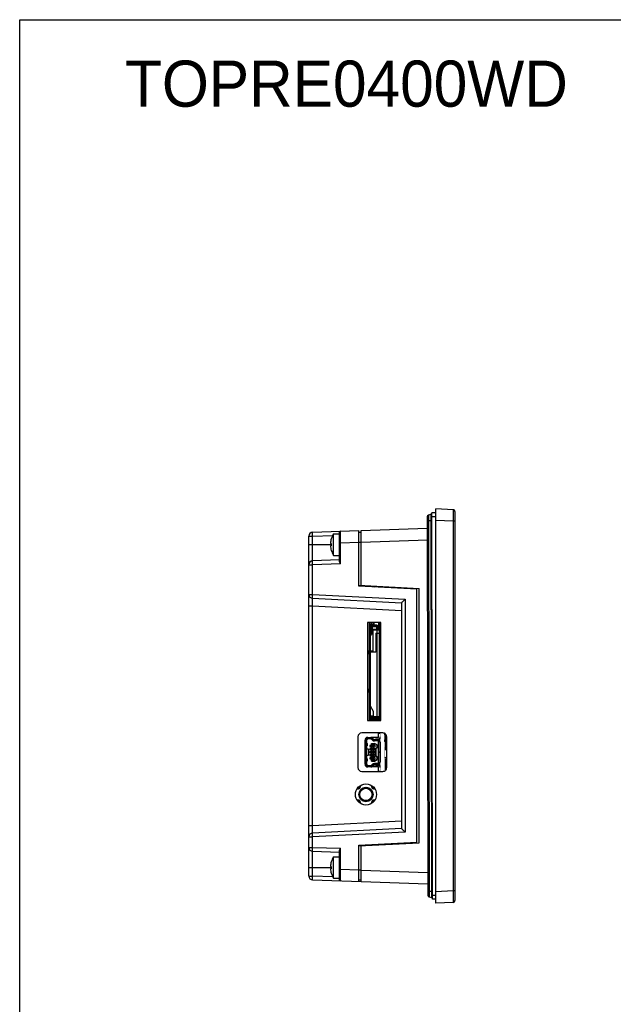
# Model space of a CAD drawing. Header units: millimetres. Extents: x 0 to 594, y 0 to 420.
# Tile 3 of 15: x 0 to 154, y 164 to 420. Entities that reach past the tile are written whole.
import ezdxf

# ---------------------------------------------------------------- set-up
doc = ezdxf.new("R2010")
doc.units = ezdxf.units.MM
doc.header["$LTSCALE"] = 65.395
doc.layers.get('0').update_dxf_attribs({"linetype": 'CONTINUOUS'})
for name, color, linetype in [('5051106091-SHAPE', 7, 'CONTINUOUS'), ('527930472-SHAPE', 7, 'CONTINUOUS'), ('FH19C-40S-0_5SH__X_8A_S_--SHAPE', 7, 'CONTINUOUS'), ('FRONT_CASE-RE04-SHAPE', 7, 'CONTINUOUS'), ('GASKET-04TW_V2-SHAPE', 7, 'CONTINUOUS'), ('ISO7045-M3X8-4_8-SHAPE', 7, 'CONTINUOUS'), ('LCD_035QME0626-SHAPE', 7, 'CONTINUOUS'), ('LCD_043RIE0928-A4_HONTRON-SHAPE', 7, 'CONTINUOUS'), ('LCD_BRACKET-RE04-SHAPE', 7, 'CONTINUOUS'), ('MAIN_PCB_ASSY_RE04-SHAPE', 7, 'CONTINUOUS'), ('REAR_CASE-RE04-SHAPE', 7, 'CONTINUOUS'), ('RESET_TACT-SHAPE', 7, 'CONTINUOUS'), ('SD_SOCKET-1939115-SHAPE', 7, 'CONTINUOUS'), ('TERMINAL_BLOCK-SHAPE', 7, 'CONTINUOUS'), ('TOP-RE04-FORMAT', 7, 'CONTINUOUS'), ('USB_MINI_B-SHAPE', 7, 'CONTINUOUS')]:
    doc.layers.add(name, color=color, linetype=linetype)
doc.styles.get("Standard").update_dxf_attribs({"font": 'gothic.ttf'})

msp = doc.modelspace()

# ---------------------------------------------------------------- linework, layer by layer
at = {"layer": '5051106091-SHAPE', "color": 7, "linetype": 'Continuous'}
for p, q in [((94.947451, 233.827129), (95.097451, 233.827129)), ((94.947451, 233.727129), (95.097451, 233.727129)), ((94.967451, 234.027129), (94.967451, 234.329721)), ((94.967451, 234.027129), (94.967451, 232.727129)), ((95.067451, 234.260415), (95.067451, 233.827129)), ((95.097451, 232.927129), (95.097451, 233.827129)), ((95.097451, 233.747129), (95.137451, 233.747129)), ((95.097451, 233.647129), (95.137451, 233.647129)), ((95.137451, 234.199093), (95.137451, 232.277129)), ((95.387451, 232.877129), (95.387451, 233.811802)), ((95.447451, 233.251393), (95.387451, 233.251393)), ((94.947451, 233.027129), (95.137451, 233.027129)), ((94.947451, 232.927129), (95.097451, 232.927129)), ((94.967451, 232.277129), (94.967451, 232.727129)), ((94.967451, 232.277129), (95.447451, 232.277129)), ((95.067451, 232.177129), (95.067451, 232.927129)), ((95.447451, 232.177129), (95.067451, 232.177129)), ((95.447451, 233.039261), (95.387451, 233.039261)), ((95.447451, 232.877129), (95.387451, 232.877129))]:
    msp.add_line(p, q, dxfattribs=at)
at = {"layer": '527930472-SHAPE', "color": 7, "linetype": 'Continuous'}
for p, q in [((90.856422, 272.538672), (90.718072, 272.746197)), ((92.047451, 272.476253), (92.047451, 272.676528)), ((93.465093, 272.401958), (93.345856, 272.608481)), ((93.493861, 272.40045), (93.493861, 272.600724))]:
    msp.add_line(p, q, dxfattribs=at)
msp.add_ellipse((92.047451, 272.952129), major_axis=(0, 0.6), ratio=1, start_param=-2.5374088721, end_param=-2.100075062, dxfattribs=at)
at = {"layer": 'FH19C-40S-0_5SH__X_8A_S_--SHAPE', "color": 7, "linetype": 'Continuous'}
for p, q in [((95.197451, 230.578835), (94.997388, 230.578835)), ((95.197451, 230.128835), (95.197451, 230.578835)), ((94.947451, 230.178835), (95.005701, 230.078835)), ((95.447451, 230.078835), (94.947451, 230.078835)), ((94.947451, 228.078835), (95.447451, 228.078835)), ((94.947451, 227.578835), (95.265371, 227.578835)), ((95.265371, 227.778835), (95.265371, 227.578835)), ((95.265371, 227.606755), (95.287451, 227.628835)), ((95.287451, 227.628835), (95.287451, 227.820284)), ((95.365371, 227.828835), (95.315371, 227.828835)), ((95.365371, 227.578835), (95.365371, 227.828835)), ((95.447451, 227.778835), (95.365371, 227.778835)), ((95.447451, 227.578835), (95.365371, 227.578835))]:
    msp.add_line(p, q, dxfattribs=at)
for centre, start, end in [((94.997388, 230.528835), 90, 182.86240535), ((94.997411, 228.028835), 90, 177.70938996), ((95.247451, 230.128835), 180, 270), ((95.315371, 227.778835), 90, 180)]:
    msp.add_arc(centre, 0.05, start, end, dxfattribs=at)
at = {"layer": 'FRONT_CASE-RE04-SHAPE', "color": 7, "linetype": 'Continuous'}
for p, q in [((108.197451, 190.177129), (108.197451, 292.777129)), ((112.723619, 292.539923), (108.197451, 292.777129)), ((113.197451, 292.040608), (113.197451, 190.913651)), ((112.723619, 289.544034), (108.197451, 289.781241)), ((112.723619, 289.544034), (112.723619, 193.410224)), ((113.197451, 289.544034), (112.723619, 289.544034)), ((88.797451, 287.134587), (106.004552, 287.735472)), ((88.797451, 272.846853), (88.797451, 287.134587)), ((88.197451, 286.713635), (88.797451, 286.718871)), ((88.797451, 284.136415), (106.008776, 284.737448)), ((88.197451, 284.115462), (88.797451, 284.115462)), ((88.197451, 272.878298), (103.847451, 272.058116)), ((101.747451, 271.967898), (101.747451, 272.168172)), ((103.247451, 271.889286), (103.247451, 272.08956)), ((103.847451, 205.896143), (103.847451, 272.058116)), ((95.242944, 227.057129), (95.242944, 226.672833)), ((88.197451, 205.075961), (103.847451, 205.896143)), ((88.797451, 195.819672), (88.797451, 205.107406)), ((101.747451, 205.786087), (101.747451, 205.986361)), ((103.247451, 205.864698), (103.247451, 206.064973)), ((88.197451, 198.838797), (88.797451, 198.838797)), ((88.797451, 198.817844), (106.13069, 198.212554)), ((88.197451, 196.240624), (88.797451, 196.235388)), ((88.797451, 195.819672), (106.134914, 195.214234)), ((112.723619, 193.410224), (108.197451, 193.173018)), ((113.197451, 193.410224), (112.723619, 193.410224)), ((112.723619, 190.414336), (108.197451, 190.177129))]:
    msp.add_line(p, q, dxfattribs=at)
for centre, start, end in [((112.697451, 292.040608), 0, 87), ((112.697451, 190.913651), 273, 360)]:
    msp.add_arc(centre, 0.5, start, end, dxfattribs=at)
msp.add_ellipse((95.643029, 226.67298), major_axis=(0.305241, 0.258739), ratio=0.9996293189, start_param=2.4386437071, end_param=3.4972443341, dxfattribs=at)
for points, knots in [([(112.723619, 292.539923), (112.724911, 292.539853), (112.724671, 292.532521), (112.726708, 292.5239), (112.727152, 292.504587), (112.728402, 292.480014), (112.729241, 292.447594), (112.730547, 292.390878), (112.7318, 292.30284), (112.732973, 292.177605), (112.733805, 292.026966), (112.734308, 291.852433), (112.734465, 291.655656), (112.734274, 291.438543), (112.73353, 291.11458), (112.731703, 290.675872), (112.728312, 290.121043), (112.725314, 289.738864), (112.723619, 289.544034)], [0, 0, 0, 0, 0.001295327, 0.0049433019, 0.0109701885, 0.0193705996, 0.0301317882, 0.0432249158, 0.0762741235, 0.1182196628, 0.1686489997, 0.2270914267, 0.2929723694, 0.3656680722, 0.4444742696, 0.6173362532, 0.8049220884, 1, 1, 1, 1]), ([(112.723619, 193.410224), (112.725313, 193.215418), (112.728311, 192.833298), (112.731703, 192.278533), (112.733529, 191.839864), (112.734273, 191.515898), (112.734465, 191.29877), (112.734309, 191.101975), (112.733805, 190.927421), (112.732973, 190.776756), (112.731801, 190.651491), (112.730548, 190.563428), (112.729241, 190.506693), (112.728403, 190.474263), (112.727152, 190.449683), (112.726709, 190.430365), (112.72467, 190.42174), (112.724911, 190.414407), (112.723619, 190.414336)], [0, 0, 0, 0, 0.1950549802, 0.3826040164, 0.5554613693, 0.6342702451, 0.7069715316, 0.77285864, 0.8313071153, 0.8817459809, 0.9237018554, 0.9567609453, 0.9698594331, 0.9806238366, 0.9890261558, 0.9950547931, 0.9987040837, 1, 1, 1, 1])]:
    msp.add_open_spline(points, degree=3, knots=knots, dxfattribs=at)
at = {"layer": 'GASKET-04TW_V2-SHAPE', "color": 7, "linetype": 'Continuous'}
for p, q in [((106.000415, 290.671706), (106.13906, 192.271804)), ((107.201823, 289.673398), (106.001824, 289.671707)), ((107.002013, 291.388141), (106.328743, 291.142016)), ((106.328743, 291.142016), (106.468712, 191.802422)), ((107.142673, 191.558195), (107.002013, 291.388141)), ((108.198934, 291.724805), (107.198935, 291.723396)), ((107.340538, 191.223496), (107.198935, 291.723396)), ((108.200343, 290.724806), (107.200344, 290.723397)), ((107.33765, 193.273494), (106.137651, 193.271803)), ((108.197451, 192.224704), (107.339129, 192.223495)), ((107.142673, 191.558195), (106.468712, 191.802422)), ((108.197451, 191.224703), (107.340538, 191.223496))]:
    msp.add_line(p, q, dxfattribs=at)
for centre, radius, start, end in [((106.500415, 290.672411), 0.5, 110.08072938, 250.08072938), ((106.89901, 291.669904), 0.3, 290.08072938, 348.41406276), ((106.63906, 192.272508), 0.5, 110.08072938, 250.08072938), ((107.040464, 191.276143), 0.3, 11.74738418, 70.08072938)]:
    msp.add_arc(centre, radius, start, end, dxfattribs=at)
at = {"layer": 'ISO7045-M3X8-4_8-SHAPE', "color": 7, "linetype": 'Continuous'}
for p, q in [((81.018741, 284.977129), (81.028191, 284.977129)), ((81.64598, 280.677129), (81.64598, 286.277129)), ((81.64598, 286.277129), (83.197451, 286.277129)), ((83.197451, 283.947599), (83.197451, 286.277129)), ((80.806475, 283.777129), (81.028191, 283.777129)), ((81.028191, 283.177129), (80.806475, 283.177129)), ((81.028191, 281.977129), (81.018741, 281.977129)), ((81.64598, 280.677129), (83.197451, 280.677129)), ((90.64598, 205.404558), (90.64598, 205.204283)), ((92.197451, 205.485867), (92.197451, 205.285592)), ((80.806475, 199.777129), (81.028191, 199.777129)), ((81.018741, 200.977129), (81.028191, 200.977129)), ((81.64598, 202.277129), (83.197451, 202.277129)), ((81.64598, 196.677129), (81.64598, 202.277129)), ((81.028191, 199.177129), (80.806475, 199.177129)), ((81.028191, 197.977129), (81.018741, 197.977129)), ((83.197451, 199.00666), (83.197451, 196.677129)), ((81.64598, 196.677129), (83.197451, 196.677129))]:
    msp.add_line(p, q, dxfattribs=at)
for centre, radius, start, end in [((85.788443, 283.477129), 4.990992, 162.5098725, 176.55397131), ((85.788443, 283.477129), 5, 145.94420226, 162.54239688), ((85.788443, 283.477129), 4.990992, 183.44602869, 197.4901275), ((85.788443, 283.477129), 4.769696, 176.39388186, 183.60611814), ((85.788443, 283.477129), 5, 197.45760312, 214.05579774), ((94.788443, 207.477129), 5, 204.76332906, 207.24795426), ((85.788443, 199.477129), 4.990992, 162.5098725, 176.55397131), ((85.788443, 199.477129), 5, 145.94420226, 162.54239688), ((85.788443, 199.477129), 4.769696, 176.39388186, 183.60611814), ((85.788443, 199.477129), 4.990992, 183.44602869, 197.4901275), ((85.788443, 199.477129), 5, 197.45760312, 214.05579774)]:
    msp.add_arc(centre, radius, start, end, dxfattribs=at)
at = {"layer": 'LCD_035QME0626-SHAPE', "color": 7, "linetype": 'Continuous'}
for p, q in [((95.217451, 230.089092), (95.217451, 232.177129)), ((95.217451, 224.842026), (95.217451, 227.578835)), ((94.947451, 225.092263), (95.217451, 225.092263))]:
    msp.add_line(p, q, dxfattribs=at)
at = {"layer": 'LCD_043RIE0928-A4_HONTRON-SHAPE', "color": 7, "linetype": 'Continuous'}
for p, q in [((95.247451, 230.078835), (95.247451, 232.177129)), ((95.247451, 224.977129), (95.247451, 227.578835))]:
    msp.add_line(p, q, dxfattribs=at)
msp.add_arc((95.847451, 224.977129), 0.6, 180, 188.48490185, dxfattribs=at)
at = {"layer": 'LCD_BRACKET-RE04-SHAPE', "color": 7, "linetype": 'Continuous'}
msp.add_line((97.947451, 272.167047), (97.947451, 272.367322), dxfattribs=at)
at = {"layer": 'MAIN_PCB_ASSY_RE04-SHAPE', "color": 7, "linetype": 'Continuous'}
for p, q in [((93.747451, 261.677125), (93.747451, 261.667125)), ((93.747451, 261.667125), (93.921236, 261.667125)), ((93.747451, 260.937125), (93.921236, 260.937124)), ((93.747451, 260.642361), (93.921236, 260.642369)), ((93.747451, 260.087125), (93.747451, 260.187125)), ((93.747451, 260.087125), (93.747451, 260.187125)), ((93.747451, 260.087125), (93.747451, 260.187125)), ((93.747451, 251.187125), (93.747451, 251.287125)), ((93.747451, 250.787125), (93.747451, 250.887125)), ((93.747451, 250.787125), (93.747451, 250.887125)), ((93.747451, 250.787125), (93.747451, 250.887125)), ((93.747451, 250.787125), (93.747451, 250.887125)), ((93.747451, 250.387125), (93.747451, 250.487125)), ((93.747451, 240.787125), (93.747451, 240.887125)), ((93.747451, 240.787125), (93.747451, 240.887125)), ((93.747451, 240.787125), (93.747451, 240.887125)), ((93.747451, 240.787125), (93.747451, 240.887125)), ((93.747451, 240.287125), (93.747451, 240.387125)), ((93.747451, 239.791889), (93.921236, 239.791881)), ((93.747451, 239.497125), (93.921236, 239.497127)), ((93.747451, 238.767125), (93.921236, 238.767125)), ((93.747451, 233.252125), (93.747451, 233.402125)), ((93.747451, 225.552125), (93.747451, 225.702125))]:
    msp.add_line(p, q, dxfattribs=at)
at = {"layer": 'MAIN_PCB_ASSY_RE04-SHAPE', "color": 1, "linetype": 'Continuous', "const_width": 0.07425}
for points in [[(93.747451, 272.587434), (93.747451, 272.38716)], [(93.747451, 263.200931), (93.747451, 261.677125)], [(93.747451, 261.667125), (93.747451, 237.753328)], [(93.747451, 234.477129), (93.747451, 224.477129)], [(93.747451, 205.567099), (93.747451, 205.366824)]]:
    msp.add_lwpolyline(points, dxfattribs=at)
at = {"layer": 'MAIN_PCB_ASSY_RE04-SHAPE', "color": 4, "linetype": 'Continuous', "const_width": 0.07425}
for points in [[(94.947451, 272.524545), (94.947451, 272.324271)], [(94.947451, 234.343111), (94.947451, 224.611148)], [(94.947451, 205.629988), (94.947451, 205.429714)]]:
    msp.add_lwpolyline(points, dxfattribs=at)
at = {"layer": 'REAR_CASE-RE04-SHAPE', "color": 7, "linetype": 'Continuous'}
for p, q in [((76.162551, 286.693367), (88.197451, 287.113635)), ((88.197451, 272.678023), (88.197451, 287.113635)), ((75.197451, 197.260283), (75.197451, 285.693976)), ((75.197451, 285.693976), (76.162551, 285.693976)), ((76.162551, 285.693976), (81.40493, 285.877044)), ((76.162551, 279.231465), (76.162551, 285.693976)), ((83.197451, 279.068442), (83.197451, 286.745893)), ((75.197451, 283.477129), (81.018747, 283.477129)), ((83.197451, 283.947599), (83.390471, 283.947599)), ((83.390471, 283.947599), (88.197451, 284.115462)), ((83.390471, 278.484479), (83.390471, 283.947599)), ((83.197451, 279.477129), (76.162551, 279.231465)), ((75.197451, 278.232074), (76.162551, 278.232074)), ((83.390471, 278.484479), (76.162551, 278.232074)), ((76.162551, 270.503074), (76.162551, 278.232074)), ((103.247451, 271.889286), (88.197451, 272.678023)), ((103.247451, 206.064973), (103.247451, 271.889286)), ((75.197451, 270.503074), (76.162551, 270.503074)), ((76.145115, 269.504444), (99.247451, 268.293702)), ((76.162551, 270.503074), (100.212551, 269.242667)), ((100.212551, 269.242667), (100.212551, 208.711592)), ((75.197451, 267.504444), (76.162551, 267.504444)), ((76.162551, 210.449815), (76.162551, 267.504444)), ((76.162551, 267.504444), (99.247451, 266.294616)), ((99.247451, 268.29425), (99.247451, 209.660009)), ((90.447451, 263.227129), (90.447451, 237.727129)), ((90.473633, 263.200931), (90.447451, 263.227129)), ((93.947451, 263.227129), (90.447451, 263.227129)), ((90.473633, 263.200931), (90.473633, 255.95412)), ((93.921236, 263.200931), (90.473633, 263.200931)), ((93.921236, 263.200931), (93.947451, 263.227129)), ((93.921236, 237.753328), (93.921236, 263.200931)), ((93.947451, 237.727129), (93.947451, 263.227129)), ((90.530813, 255.953122), (90.473633, 255.95412)), ((90.473633, 255.000139), (90.530813, 255.001137)), ((90.473633, 255.000139), (90.473633, 245.95412)), ((90.530813, 255.953122), (90.530813, 255.001137)), ((90.530813, 245.953122), (90.473633, 245.95412)), ((90.530813, 245.953122), (90.530813, 245.001137)), ((90.473633, 245.000139), (90.530813, 245.001137)), ((90.473633, 245.000139), (90.473633, 237.753328)), ((90.473633, 237.753328), (90.447451, 237.727129)), ((90.447451, 237.727129), (93.947451, 237.727129)), ((90.473633, 237.753328), (93.921236, 237.753328)), ((93.921236, 237.753328), (93.947451, 237.727129)), ((87.947451, 233.477891), (87.947451, 225.476368)), ((94.447603, 234.477129), (88.947299, 234.477129)), ((95.447451, 225.477587), (95.447451, 233.476672)), ((88.947299, 224.477129), (94.447603, 224.477129)), ((75.197451, 210.449815), (76.162551, 210.449815)), ((76.162551, 210.449815), (99.247451, 211.659643)), ((75.197451, 207.451185), (76.162551, 207.451185)), ((99.247451, 209.660557), (76.145115, 208.449815)), ((100.212551, 208.711592), (76.162551, 207.451185)), ((76.162551, 204.722184), (76.162551, 207.451185)), ((88.197451, 205.276236), (103.247451, 206.064973)), ((88.197451, 195.840624), (88.197451, 205.276236)), ((75.197451, 204.722184), (76.162551, 204.722184)), ((76.162551, 204.722184), (83.390471, 204.46978)), ((76.162551, 203.722794), (83.197451, 203.477129)), ((76.162551, 197.260283), (76.162551, 203.722794)), ((83.197451, 196.208366), (83.197451, 203.885817)), ((83.390471, 199.00666), (83.390471, 204.46978)), ((75.197451, 199.477129), (81.018747, 199.477129)), ((75.197451, 197.260283), (76.162551, 197.260283)), ((81.40493, 197.077215), (76.162551, 197.260283)), ((83.197451, 199.00666), (83.390471, 199.00666)), ((83.390471, 199.00666), (88.197451, 198.838797)), ((76.162551, 196.260892), (88.797451, 195.819672))]:
    msp.add_line(p, q, dxfattribs=at)
for centre, radius, start, end in [((83.397451, 286.745893), 0.2, 92, 180), ((76.197451, 285.693976), 1, 92, 180), ((76.197451, 278.232074), 1, 92, 180), ((76.197451, 270.503074), 1, 180, 267), ((76.197451, 207.451185), 1, 93, 180), ((76.197451, 204.722184), 1, 180, 268), ((76.197451, 197.260283), 1, 180, 268), ((83.397451, 196.208366), 0.2, 180, 267.99999995)]:
    msp.add_arc(centre, radius, start, end, dxfattribs=at)
for centre, major_axis, ratio, start_param, end_param in [((88.948213, 233.476977), (0.882607, -0.47225), 0.9989020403, 2.0625564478, 3.6324388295), ((94.447908, 233.476977), (-0.229796, 0.973432), 0.9993187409, -1.8027725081, -0.2316714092), ((88.948213, 225.477282), (0.882607, 0.47225), 0.9989020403, 2.6507464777, 4.2206288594), ((94.447908, 225.477282), (0.229796, 0.973432), 0.9993187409, -2.9099212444, -1.3388201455)]:
    msp.add_ellipse(centre, major_axis=major_axis, ratio=ratio, start_param=start_param, end_param=end_param, dxfattribs=at)
msp.add_ellipse((90.047451, 218.477129), major_axis=(2.75, 0), ratio=1, dxfattribs=at)
for points, knots in [([(83.390471, 283.947599), (83.390018, 284.142647), (83.389215, 284.525247), (83.388308, 285.08068), (83.38782, 285.519859), (83.387621, 285.844166), (83.38757, 286.061494), (83.387613, 286.258429), (83.387747, 286.433068), (83.387971, 286.583742), (83.388243, 286.69364), (83.388513, 286.768525), (83.388734, 286.814571), (83.388944, 286.853753), (83.389258, 286.885841), (83.389361, 286.911124), (83.389949, 286.927197), (83.389717, 286.937324), (83.390682, 286.941203), (83.389262, 286.945726), (83.390471, 286.945771)], [0, 0, 0, 0, 0.1951657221, 0.382829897, 0.5557669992, 0.6346086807, 0.7073309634, 0.7732249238, 0.8316623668, 0.8820750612, 0.923988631, 0.9416283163, 0.957001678, 0.9700722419, 0.9808071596, 0.9891840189, 0.9951825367, 0.9972851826, 0.9987890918, 1, 1, 1, 1]), ([(76.162551, 285.693976), (76.160287, 285.758889), (76.156275, 285.886276), (76.15174, 286.071225), (76.148897, 286.241733), (76.147837, 286.391166), (76.148449, 286.499947), (76.150045, 286.572098), (76.151604, 286.614138), (76.153515, 286.646664), (76.155835, 286.671694), (76.158161, 286.684335), (76.160585, 286.693298), (76.162551, 286.693367)], [0, 0, 0, 0, 0.1946488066, 0.3819413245, 0.5544243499, 0.7056727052, 0.829834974, 0.8802452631, 0.9222007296, 0.9553426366, 0.9793512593, 0.9941022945, 1, 1, 1, 1]), ([(76.162551, 278.232074), (76.160287, 278.296987), (76.156275, 278.424375), (76.15174, 278.609323), (76.148897, 278.779831), (76.147837, 278.929264), (76.148449, 279.038045), (76.150045, 279.110196), (76.151604, 279.152237), (76.153515, 279.184762), (76.155835, 279.209793), (76.158161, 279.222433), (76.160585, 279.231397), (76.162551, 279.231465)], [0, 0, 0, 0, 0.1946488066, 0.3819413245, 0.55442435, 0.7056727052, 0.8298349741, 0.8802452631, 0.9222007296, 0.9553426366, 0.9793512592, 0.9941022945, 1, 1, 1, 1]), ([(83.390471, 278.484479), (83.345693, 278.583165), (83.2797, 278.72858), (83.214652, 278.924192), (83.197451, 279.021645), (83.197451, 279.068442)], [0, 0, 0, 0, 0.525711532, 0.7729827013, 1, 1, 1, 1]), ([(76.162553, 267.504444), (76.159172, 267.634445), (76.152933, 267.889515), (76.145191, 268.259925), (76.139373, 268.601443), (76.136168, 268.861867), (76.134851, 269.045957), (76.134502, 269.16258), (76.134743, 269.263173), (76.135556, 269.346848), (76.136914, 269.412559), (76.138589, 269.456277), (76.140329, 269.481303), (76.141685, 269.493864), (76.142821, 269.500034), (76.144169, 269.504493), (76.145116, 269.504444)], [0, 0, 0, 0, 0.1949562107, 0.3824999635, 0.5554174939, 0.7070156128, 0.772937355, 0.8314056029, 0.8818403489, 0.92376851, 0.9567745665, 0.9805671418, 0.9889344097, 0.994933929, 0.9985787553, 1, 1, 1, 1]), ([(76.145115, 269.504444), (76.143151, 269.504547), (76.140888, 269.513546), (76.138785, 269.526214), (76.136905, 269.551262), (76.135564, 269.583791), (76.134741, 269.625821), (76.134405, 269.697936), (76.135692, 269.806636), (76.139357, 269.955929), (76.145172, 270.12626), (76.152928, 270.311003), (76.159158, 270.438239), (76.162551, 270.503074)], [0, 0, 0, 0, 0.0058960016, 0.0206443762, 0.0446490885, 0.0777859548, 0.1197355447, 0.1701394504, 0.2942892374, 0.4455289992, 0.6180121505, 0.8053185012, 1, 1, 1, 1]), ([(99.247451, 268.29425), (99.247451, 268.295541), (99.250138, 268.299037), (99.254779, 268.305485), (99.263137, 268.314995), (99.27965, 268.333382), (99.307442, 268.362584), (99.348003, 268.404236), (99.397208, 268.453818), (99.475859, 268.532163), (99.586642, 268.641042), (99.730692, 268.781118), (99.885628, 268.930554), (100.047317, 269.085464), (100.157102, 269.190014), (100.212551, 269.242667)], [0, 0, 0, 0, 0.0028618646, 0.0089534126, 0.0182268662, 0.0305779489, 0.0639151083, 0.1074242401, 0.1594903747, 0.2187033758, 0.3534658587, 0.5037352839, 0.6640099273, 0.8305324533, 1, 1, 1, 1]), ([(76.145116, 208.449815), (76.144169, 208.449766), (76.142821, 208.454226), (76.141685, 208.460395), (76.140329, 208.472957), (76.138589, 208.497981), (76.136914, 208.541697), (76.135556, 208.607404), (76.134743, 208.691075), (76.134502, 208.791665), (76.134851, 208.908285), (76.136167, 209.092373), (76.139373, 209.352797), (76.145191, 209.694323), (76.152933, 210.06474), (76.159172, 210.319815), (76.162553, 210.449815)], [0, 0, 0, 0, 0.0014212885, 0.0050662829, 0.0110658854, 0.0194329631, 0.0432242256, 0.0762285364, 0.1181539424, 0.1685866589, 0.2270541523, 0.2929750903, 0.4445712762, 0.6174929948, 0.8050445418, 1, 1, 1, 1]), ([(76.162551, 207.451185), (76.159158, 207.516019), (76.152928, 207.643256), (76.145172, 207.827999), (76.139357, 207.99833), (76.135692, 208.147623), (76.134405, 208.256322), (76.134741, 208.328438), (76.135564, 208.370468), (76.136905, 208.402997), (76.138785, 208.428045), (76.140888, 208.440713), (76.143151, 208.449712), (76.145115, 208.449815)], [0, 0, 0, 0, 0.1946814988, 0.3819878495, 0.5544710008, 0.7057107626, 0.8298605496, 0.8802644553, 0.9222140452, 0.9553509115, 0.9793556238, 0.9941039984, 1, 1, 1, 1]), ([(99.247451, 209.660009), (99.247451, 209.658718), (99.250138, 209.655222), (99.254779, 209.648774), (99.263137, 209.639264), (99.27965, 209.620877), (99.307442, 209.591675), (99.348003, 209.550022), (99.397208, 209.500441), (99.475859, 209.422096), (99.586642, 209.313216), (99.730692, 209.173141), (99.885628, 209.023704), (100.047317, 208.868795), (100.157102, 208.764245), (100.212551, 208.711592)], [0, 0, 0, 0, 0.0028618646, 0.0089534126, 0.0182268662, 0.0305779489, 0.0639151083, 0.1074242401, 0.1594903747, 0.2187033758, 0.3534658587, 0.5037352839, 0.6640099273, 0.8305324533, 1, 1, 1, 1]), ([(76.162551, 203.722794), (76.160585, 203.722862), (76.158161, 203.731826), (76.155835, 203.744466), (76.153515, 203.769497), (76.151604, 203.802022), (76.150045, 203.844063), (76.148449, 203.916214), (76.147837, 204.024994), (76.148897, 204.174427), (76.15174, 204.344936), (76.156275, 204.529884), (76.160287, 204.657272), (76.162551, 204.722184)], [0, 0, 0, 0, 0.0058977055, 0.0206487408, 0.0446573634, 0.0777992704, 0.1197547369, 0.1701650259, 0.2943272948, 0.44557565, 0.6180586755, 0.8053511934, 1, 1, 1, 1]), ([(83.197451, 203.885817), (83.197451, 203.932614), (83.214652, 204.030067), (83.2797, 204.225678), (83.345693, 204.371094), (83.390471, 204.46978)], [0, 0, 0, 0, 0.2270174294, 0.4742888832, 1, 1, 1, 1]), ([(76.162551, 196.260892), (76.160585, 196.260961), (76.158161, 196.269924), (76.155835, 196.282564), (76.153515, 196.307595), (76.151604, 196.340121), (76.150045, 196.382161), (76.148449, 196.454312), (76.147837, 196.563093), (76.148897, 196.712526), (76.15174, 196.883034), (76.156275, 197.067983), (76.160287, 197.19537), (76.162551, 197.260283)], [0, 0, 0, 0, 0.0058977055, 0.0206487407, 0.0446573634, 0.0777992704, 0.1197547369, 0.170165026, 0.2943272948, 0.4455756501, 0.6180586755, 0.8053511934, 1, 1, 1, 1]), ([(83.390471, 196.008487), (83.389256, 196.008543), (83.390684, 196.01307), (83.389716, 196.016971), (83.389949, 196.027119), (83.38936, 196.043227), (83.389256, 196.06856), (83.388943, 196.100715), (83.388733, 196.139974), (83.388512, 196.186104), (83.388242, 196.261111), (83.38797, 196.371165), (83.387746, 196.522023), (83.387612, 196.696827), (83.38757, 196.893893), (83.387622, 197.111301), (83.387821, 197.435594), (83.38831, 197.87458), (83.389216, 198.429597), (83.390018, 198.811828), (83.390471, 199.00666)], [0, 0, 0, 0, 0.0012167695, 0.0027261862, 0.0048350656, 0.0108457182, 0.019237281, 0.0299961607, 0.0430938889, 0.0584947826, 0.0761630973, 0.1181425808, 0.1686168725, 0.2271114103, 0.2930509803, 0.3658010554, 0.4446501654, 0.6175384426, 0.8050507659, 1, 1, 1, 1])]:
    msp.add_open_spline(points, degree=3, knots=knots, dxfattribs=at)
at = {"layer": 'RESET_TACT-SHAPE', "color": 7, "linetype": 'Continuous'}
for radius in [1.86, 1.6]:
    msp.add_circle((90.047451, 218.477129), radius, dxfattribs=at)
for centre, radius, start, end in [((87.917451, 220.607129), 0.7, 253.38188255, 16.61430963), ((87.917451, 220.607129), 0.45, 264.57693219, 5.44763982), ((90.047451, 218.477129), 1.8, 358.8, 179.71217151), ((92.177451, 220.607129), 0.7, 163.38569038, 286.61811704), ((92.177451, 220.607129), 0.45, 174.55289799, 275.43383792), ((90.047451, 218.477129), 1.8, 179.71217151, 358.8), ((87.917451, 216.347129), 0.7, 343.38569038, 106.61811704), ((87.917451, 216.347129), 0.45, 354.55289799, 95.43383792), ((92.177451, 216.347129), 0.7, 73.38188255, 196.61430963), ((92.177451, 216.347129), 0.45, 84.57693219, 185.44763982)]:
    msp.add_arc(centre, radius, start, end, dxfattribs=at)
at = {"layer": 'SD_SOCKET-1939115-SHAPE', "color": 7, "linetype": 'Continuous'}
for p, q in [((90.997451, 237.753328), (90.997451, 263.200931)), ((90.997451, 262.827129), (91.997451, 262.827129)), ((90.997451, 262.627129), (91.197451, 262.627129)), ((90.997451, 261.667129), (91.197451, 261.667129)), ((91.197451, 262.627129), (91.197451, 262.827129)), ((92.097451, 262.767129), (91.197451, 262.767129)), ((92.097451, 262.667129), (91.197451, 262.667129)), ((91.197451, 238.352129), (91.197451, 262.602129)), ((91.197451, 262.602129), (92.877451, 262.602129)), ((91.197451, 262.482129), (93.027451, 262.482129)), ((91.197451, 262.182129), (92.866681, 262.182129)), ((91.197451, 261.472129), (92.777451, 261.472129)), ((91.197451, 261.432129), (93.547451, 261.432129)), ((91.287451, 262.182129), (91.287451, 261.482129)), ((91.287451, 261.613931), (91.787451, 261.613931)), ((91.787451, 261.482129), (91.287451, 261.482129)), ((91.397451, 263.200931), (91.397451, 262.827129)), ((91.787451, 261.482129), (91.787451, 262.182129)), ((91.997451, 263.200931), (91.997451, 262.827129)), ((92.097451, 263.200931), (92.097451, 262.667129)), ((92.777451, 262.182129), (92.777451, 261.432129)), ((92.866681, 262.182129), (93.027451, 262.482129)), ((92.877451, 262.602129), (92.877451, 238.352129)), ((93.027451, 261.432129), (93.027451, 262.482129)), ((93.347451, 263.200931), (93.347451, 261.432129)), ((93.477451, 261.432129), (93.477451, 238.732129)), ((93.527451, 260.867129), (93.527451, 261.432129)), ((93.547451, 263.200931), (93.547451, 261.432129)), ((93.547451, 262.987129), (93.697451, 262.987129)), ((93.697451, 262.987129), (93.697451, 263.200931)), ((93.727451, 260.867129), (93.727451, 263.200931)), ((93.747451, 238.477129), (93.747451, 262.477129)), ((90.997451, 260.937129), (91.197451, 260.937129)), ((91.197451, 260.642366), (90.997451, 260.642366)), ((93.477451, 261.212129), (91.197451, 261.212129)), ((91.677451, 261.167129), (91.197451, 261.167129)), ((91.527451, 260.463706), (91.197451, 259.744537)), ((91.437249, 260.267129), (91.677451, 260.267129)), ((91.527451, 260.463706), (91.527451, 261.167129)), ((91.530644, 260.267129), (91.530644, 260.467129)), ((91.564657, 261.167129), (91.564657, 260.267129)), ((91.677451, 261.167129), (91.677451, 260.267129)), ((91.897451, 261.102129), (91.677451, 261.102129)), ((91.897451, 255.722129), (91.897451, 261.102129)), ((92.647451, 260.392129), (92.647451, 255.482129)), ((92.647451, 260.392129), (93.477451, 260.392129)), ((93.477451, 259.990562), (93.557451, 260.019755)), ((93.477451, 259.032129), (93.557451, 259.032129)), ((93.527451, 260.867129), (93.727451, 260.867129)), ((93.557451, 260.019755), (93.557451, 257.972129)), ((93.597451, 260.867129), (93.597451, 240.807129)), ((93.747451, 260.073629), (93.747451, 260.200629)), ((93.747451, 260.073629), (93.747451, 260.200629)), ((93.747451, 260.073629), (93.747451, 260.200629)), ((93.557451, 257.972129), (93.477451, 257.972129)), ((91.897451, 255.722129), (91.197451, 255.722129)), ((92.647451, 255.482129), (91.197451, 255.482129)), ((93.747451, 251.173629), (93.747451, 251.300629)), ((93.747451, 250.773629), (93.747451, 250.900629)), ((93.747451, 250.773629), (93.747451, 250.900629)), ((93.747451, 250.773629), (93.747451, 250.900629)), ((93.747451, 250.773629), (93.747451, 250.900629)), ((93.747451, 250.373629), (93.747451, 250.500629)), ((91.993428, 240.088441), (91.197451, 241.478008)), ((93.477451, 242.072129), (93.557451, 242.072129)), ((93.477451, 241.132129), (93.557451, 241.132129)), ((93.527451, 238.732129), (93.527451, 240.807129)), ((93.527451, 240.807129), (93.727451, 240.807129)), ((93.557451, 242.072129), (93.557451, 240.807129)), ((93.727451, 240.807129), (93.727451, 237.837129)), ((93.747451, 240.773629), (93.747451, 240.900629)), ((93.747451, 240.773629), (93.747451, 240.900629)), ((93.747451, 240.773629), (93.747451, 240.900629)), ((93.747451, 240.773629), (93.747451, 240.900629)), ((90.997451, 239.791893), (91.197451, 239.791893)), ((91.197451, 239.497129), (90.997451, 239.497129)), ((90.997451, 238.767129), (91.197451, 238.767129)), ((91.197451, 238.967129), (91.997449, 238.967129)), ((91.197451, 238.732129), (93.547451, 238.732129)), ((91.197451, 238.352129), (91.197451, 237.837129)), ((92.877451, 238.352129), (91.197451, 238.352129)), ((91.297451, 238.617129), (91.297451, 237.982129)), ((91.297451, 238.617129), (91.797451, 238.617129)), ((91.797451, 238.552038), (91.297451, 238.552038)), ((91.797451, 237.982129), (91.797451, 238.617129)), ((91.797451, 238.587129), (92.697451, 238.587129)), ((92.697451, 238.290657), (91.797451, 238.290657)), ((91.993428, 238.967129), (91.993428, 240.088441)), ((91.997451, 238.967129), (91.997451, 240.074338)), ((92.697451, 237.982129), (92.697451, 238.587129)), ((92.777451, 237.982129), (92.777451, 238.732129)), ((93.027451, 237.837129), (93.027451, 238.732129)), ((93.347451, 238.732129), (93.347451, 237.837129)), ((93.477451, 240.173697), (93.527451, 240.155451)), ((93.547451, 238.732129), (93.547451, 237.837129)), ((93.697451, 238.287129), (93.547451, 238.287129)), ((93.697451, 237.837129), (93.697451, 238.287129)), ((93.747451, 240.273629), (93.747451, 240.400629)), ((92.866681, 237.982129), (91.197451, 237.982129)), ((91.197451, 237.837129), (93.027451, 237.837129)), ((91.997451, 238.005952), (91.797451, 238.005952)), ((92.697451, 238.040442), (91.997451, 238.040442)), ((91.997451, 238.040405), (91.997451, 237.982129)), ((92.197451, 237.982129), (92.197451, 237.837129)), ((92.944387, 237.837129), (92.866681, 237.982129)), ((93.347451, 237.837129), (93.747451, 237.837129)), ((93.747451, 237.753328), (93.747451, 237.837129))]:
    msp.add_line(p, q, dxfattribs=at)
msp.add_arc((91.397451, 238.017129), 0.2, 201.63850515, 244.15806724, dxfattribs=at)
for centre, major_axis, ratio, start_param, end_param in [((91.627059, 260.461994), (0.1, 0), 0.1935184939, 2.8730245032, 3.0530265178), ((91.497451, 240.074338), (0.5, 0), 0.2228047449, -0.0000000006, 0.1269416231)]:
    msp.add_ellipse(centre, major_axis=major_axis, ratio=ratio, start_param=start_param, end_param=end_param, dxfattribs=at)
at = {"layer": 'TERMINAL_BLOCK-SHAPE', "color": 7, "linetype": 'Continuous'}
msp.add_line((95.447451, 227.057129), (94.947451, 227.057129), dxfattribs=at)
at = {"layer": 'TOP-RE04-FORMAT', "color": 7, "linetype": 'Continuous'}
for p, q in [((0, 0), (0, 420)), ((0, 420), (594, 420))]:
    msp.add_line(p, q, dxfattribs=at)
at = {"layer": 'USB_MINI_B-SHAPE', "color": 7, "linetype": 'Continuous'}
for p, q in [((90.497451, 233.327129), (91.294035, 233.327129)), ((93.247451, 233.327129), (91.297451, 233.327129)), ((92.014317, 232.898975), (91.786613, 233.12449)), ((93.347451, 233.427129), (93.347451, 234.427129)), ((93.347451, 234.427129), (93.747451, 234.427129)), ((93.647451, 233.128208), (93.647451, 232.927129)), ((89.797451, 226.327129), (89.797451, 232.627129)), ((90.097451, 232.627129), (90.097451, 226.327129)), ((90.097451, 232.627129), (90.197451, 232.627129)), ((90.197451, 232.577129), (90.544085, 232.927129)), ((90.197451, 232.627129), (90.197451, 226.327129)), ((90.197451, 231.802129), (90.386427, 231.802129)), ((90.356232, 231.777129), (90.197451, 231.777129)), ((90.197451, 231.177129), (90.356232, 231.177129)), ((90.386427, 231.15213), (90.197451, 231.15213)), ((90.356232, 231.777129), (90.356232, 231.177129)), ((90.397451, 231.159443), (90.397451, 231.794816)), ((90.497451, 232.927129), (90.497451, 233.027129)), ((91.294035, 233.027129), (90.497451, 233.027129)), ((91.294035, 232.927129), (90.497451, 232.927129)), ((91.037451, 231.192129), (91.037451, 230.962129)), ((91.123666, 230.940371), (91.123666, 231.213888)), ((91.221465, 231.232129), (91.447451, 231.232129)), ((91.447451, 230.922129), (91.221465, 230.922129)), ((91.294035, 233.027129), (91.294035, 232.927129)), ((91.447451, 227.177129), (91.447451, 231.777129)), ((91.447451, 231.777129), (91.547451, 231.677129)), ((91.447451, 231.777129), (92.297451, 231.777129)), ((91.50514, 232.840284), (91.575508, 232.911335)), ((91.732844, 232.614769), (91.50514, 232.840284)), ((91.547451, 231.677129), (91.547451, 227.277129)), ((91.547451, 231.677129), (92.309026, 231.677129)), ((91.575493, 232.911355), (91.803238, 232.685792)), ((91.803212, 232.685821), (91.732844, 232.614769)), ((91.757451, 231.277129), (91.757451, 230.877129)), ((91.757451, 231.277129), (92.357451, 231.277129)), ((91.757451, 231.232129), (91.933901, 231.232129)), ((91.933901, 230.922129), (91.757451, 230.922129)), ((91.757451, 230.877129), (92.357451, 230.877129)), ((91.806294, 231.232129), (91.806294, 230.922129)), ((91.925368, 230.922129), (91.925368, 231.232129)), ((91.928822, 231.232129), (91.928822, 230.922129)), ((91.933913, 231.232129), (91.933913, 230.922129)), ((92.027257, 231.777129), (92.047451, 231.677129)), ((92.047451, 231.677129), (92.047451, 231.277129)), ((92.047451, 230.877129), (92.047451, 230.477129)), ((92.225421, 232.812129), (92.997451, 232.812129)), ((92.225421, 232.412129), (92.225421, 232.512129)), ((92.997451, 232.512129), (92.225421, 232.512129)), ((92.997451, 232.412129), (92.225421, 232.412129)), ((92.997451, 231.365365), (92.297451, 231.777129)), ((92.330899, 231.757454), (92.309026, 231.677129)), ((92.936257, 231.30817), (92.309026, 231.677129)), ((92.357451, 231.277129), (92.357451, 230.877129)), ((92.596257, 230.559324), (92.936257, 230.759324)), ((92.596257, 228.394935), (92.596257, 230.559324)), ((92.657451, 230.524324), (92.596257, 230.559324)), ((92.597451, 232.812129), (92.597451, 232.927129)), ((92.597451, 232.927129), (93.747451, 232.927129)), ((92.597451, 232.827129), (93.747451, 232.827129)), ((92.657451, 230.502129), (92.997451, 230.702129)), ((92.657451, 228.429935), (92.657451, 230.524324)), ((92.936257, 231.30817), (92.997451, 231.34317)), ((92.936257, 230.759324), (92.936257, 231.30817)), ((92.997451, 230.724324), (92.936257, 230.759324)), ((92.997451, 232.927129), (92.997451, 232.812129)), ((92.997451, 232.512129), (92.997451, 232.412129)), ((92.997451, 230.702129), (92.997451, 231.365365)), ((93.213601, 232.777129), (93.747451, 232.777129)), ((93.297451, 226.842129), (93.297451, 232.112129)), ((93.297451, 232.112129), (93.397451, 232.112129)), ((93.397451, 226.842129), (93.397451, 232.112129)), ((93.697451, 232.112129), (93.697451, 229.482129)), ((90.677316, 230.227129), (90.677316, 228.727129)), ((90.677316, 230.227129), (90.697439, 230.227129)), ((90.697439, 228.727129), (90.677316, 228.727129)), ((90.697451, 230.227129), (90.697451, 228.727129)), ((91.037451, 230.392129), (91.037451, 230.162129)), ((91.037451, 229.592129), (91.037451, 229.362129)), ((91.037451, 228.792129), (91.037451, 228.562129)), ((91.037451, 227.992129), (91.037451, 227.762129)), ((91.123666, 230.140371), (91.123666, 230.413888)), ((91.123666, 229.340371), (91.123666, 229.613888)), ((91.123666, 228.540371), (91.123666, 228.813888)), ((91.123666, 227.740371), (91.123666, 228.013888)), ((91.221465, 230.432129), (91.447451, 230.432129)), ((91.447451, 230.122129), (91.221465, 230.122129)), ((91.221465, 229.632129), (91.447451, 229.632129)), ((91.447451, 229.322129), (91.221465, 229.322129)), ((91.221465, 228.832129), (91.447451, 228.832129)), ((91.447451, 228.522129), (91.221465, 228.522129)), ((91.221465, 228.032129), (91.447451, 228.032129)), ((91.757451, 230.077129), (91.757451, 230.477129)), ((91.757451, 230.477129), (92.357451, 230.477129)), ((91.757451, 230.432129), (91.933901, 230.432129)), ((91.933901, 230.122129), (91.757451, 230.122129)), ((91.757451, 230.077129), (92.357451, 230.077129)), ((91.757451, 229.677129), (91.757451, 229.277129)), ((91.757451, 229.677129), (92.357451, 229.677129)), ((91.757451, 229.632129), (91.933901, 229.632129)), ((91.933901, 229.322129), (91.757451, 229.322129)), ((91.757451, 229.277129), (92.357451, 229.277129)), ((91.757451, 228.477129), (91.757451, 228.877129)), ((91.757451, 228.877129), (92.357451, 228.877129)), ((91.757451, 228.832129), (91.933901, 228.832129)), ((91.933901, 228.522129), (91.757451, 228.522129)), ((91.757451, 228.477129), (92.357451, 228.477129)), ((91.757451, 227.677129), (91.757451, 228.077129)), ((91.757451, 228.077129), (92.357451, 228.077129)), ((91.757451, 228.032129), (91.933901, 228.032129)), ((91.806294, 230.432129), (91.806294, 230.122129)), ((91.806294, 229.632129), (91.806294, 229.322129)), ((91.806294, 228.832129), (91.806294, 228.522129)), ((91.806294, 228.032129), (91.806294, 227.722129)), ((91.925368, 230.122129), (91.925368, 230.432129)), ((91.925368, 229.322129), (91.925368, 229.632129)), ((91.925368, 228.522129), (91.925368, 228.832129)), ((91.925368, 227.722129), (91.925368, 228.032129)), ((91.928822, 230.432129), (91.928822, 230.122129)), ((91.928822, 229.632129), (91.928822, 229.322129)), ((91.928822, 228.832129), (91.928822, 228.522129)), ((91.928822, 228.032129), (91.928822, 227.722129)), ((91.933913, 230.432129), (91.933913, 230.122129)), ((91.933913, 229.632129), (91.933913, 229.322129)), ((91.933913, 228.832129), (91.933913, 228.522129)), ((91.933913, 228.032129), (91.933913, 227.722129)), ((92.047451, 230.077129), (92.047451, 229.677129)), ((92.047451, 229.277129), (92.047451, 228.877129)), ((92.047451, 228.477129), (92.047451, 228.077129)), ((92.357451, 230.477129), (92.357451, 230.077129)), ((92.357451, 229.677129), (92.357451, 229.277129)), ((92.357451, 228.877129), (92.357451, 228.477129)), ((92.357451, 228.077129), (92.357451, 227.677129)), ((92.657451, 228.429935), (92.596257, 228.394935)), ((92.936257, 228.194935), (92.596257, 228.394935)), ((92.997451, 228.252129), (92.657451, 228.452129)), ((92.997451, 228.229935), (92.936257, 228.194935)), ((92.936257, 227.646089), (92.936257, 228.194935)), ((92.997451, 227.588894), (92.997451, 228.252129)), ((93.397451, 229.482129), (93.697451, 229.482129)), ((93.697451, 229.472129), (93.397451, 229.472129)), ((93.697451, 229.472129), (93.697451, 226.842129)), ((90.197451, 226.327129), (90.097451, 226.327129)), ((90.197451, 227.802129), (90.386427, 227.802129)), ((90.356232, 227.777129), (90.197451, 227.777129)), ((90.197451, 227.177129), (90.356232, 227.177129)), ((90.386427, 227.15213), (90.197451, 227.15213)), ((90.544085, 226.027129), (90.197451, 226.377129)), ((90.356232, 227.777129), (90.356232, 227.177129)), ((90.397451, 227.159443), (90.397451, 227.794816)), ((90.497451, 225.927129), (90.497451, 226.027129)), ((90.497451, 226.027129), (91.294035, 226.027129)), ((90.497451, 225.927129), (91.294035, 225.927129)), ((93.247451, 225.627129), (90.497451, 225.627129)), ((91.447451, 227.722129), (91.221465, 227.722129)), ((91.294035, 226.027129), (91.294035, 225.927129)), ((91.547451, 227.277129), (91.447451, 227.177129)), ((91.447451, 227.177129), (92.297451, 227.177129)), ((91.50514, 226.113975), (91.732844, 226.33949)), ((91.575508, 226.042924), (91.50514, 226.113975)), ((91.547451, 227.277129), (92.309026, 227.277129)), ((91.803238, 226.268467), (91.575493, 226.042904)), ((91.732844, 226.33949), (91.803212, 226.268438)), ((91.933901, 227.722129), (91.757451, 227.722129)), ((91.757451, 227.677129), (92.357451, 227.677129)), ((91.786613, 225.829769), (92.014317, 226.055284)), ((92.027257, 227.177129), (92.047451, 227.277129)), ((92.047451, 227.677129), (92.047451, 227.277129)), ((92.225421, 226.442129), (92.225421, 226.542129)), ((92.997451, 226.542129), (92.225421, 226.542129)), ((92.225421, 226.442129), (92.997451, 226.442129)), ((92.997451, 226.142129), (92.225421, 226.142129)), ((92.297451, 227.177129), (92.997451, 227.588894)), ((92.309026, 227.277129), (92.936257, 227.646089)), ((92.330899, 227.196805), (92.309026, 227.277129)), ((92.597451, 226.027129), (92.597451, 226.142129)), ((92.597451, 226.127129), (93.747451, 226.127129)), ((92.597451, 226.027129), (93.747451, 226.027129)), ((92.936257, 227.646089), (92.997451, 227.611089)), ((92.997451, 226.542129), (92.997451, 226.442129)), ((92.997451, 226.027129), (92.997451, 226.142129)), ((93.213603, 226.177129), (93.747451, 226.177129)), ((93.397451, 226.842129), (93.297451, 226.842129)), ((93.347451, 224.527129), (93.347451, 225.527129)), ((93.647451, 226.027129), (93.647451, 225.826052)), ((93.347451, 224.527129), (93.747451, 224.527129))]:
    msp.add_line(p, q, dxfattribs=at)
for centre, radius, start, end in [((90.497451, 232.627129), 0.7, 90, 180), ((91.294035, 232.627129), 0.7, 45.27678905, 90), ((93.247451, 233.427129), 0.5, 270, 0), ((93.247451, 233.427129), 0.1, 270, 0), ((90.497451, 232.627129), 0.399997, 89.99495273, 180.00272527), ((88.666736, 237.335839), 5.809789, 285.27616404, 286.90594934), ((88.673349, 225.641343), 5.785933, 73.0906906, 74.72719601), ((90.497451, 232.627129), 0.299999, 90.00000002, 180.00000004), ((91.447451, 229.74925), 1.5, 98.66502211, 105.86217513), ((91.447451, 232.405008), 1.5, 254.13851046, 261.33497789), ((91.294035, 232.627129), 0.300009, 45.27678918, 90.00000019), ((91.294035, 232.627129), 0.400006, 45.28031489, 89.99446756), ((92.225421, 233.112129), 0.700008, 225.27678901, 270), ((92.225421, 233.112129), 0.600006, 225.28048412, 269.99555653), ((92.225421, 233.112129), 0.3, 225.27678905, 270), ((92.997451, 232.112129), 0.399997, 359.99684911, 90.00175381), ((92.997451, 232.112129), 0.7, 0, 90), ((92.997451, 232.112129), 0.299999, 0.00000002, 90.00000004), ((91.447451, 228.94925), 1.5, 98.66502211, 105.86217513), ((91.447451, 228.14925), 1.5, 98.66502211, 105.86217513), ((91.447451, 227.34925), 1.5, 98.66502211, 105.86217513), ((91.447451, 226.54925), 1.5, 98.66502211, 105.86217513), ((91.447451, 231.605008), 1.5, 254.13851046, 261.33497789), ((91.447451, 230.805008), 1.5, 254.13851046, 261.33497789), ((91.447451, 230.005008), 1.5, 254.13851046, 261.33497789), ((90.497451, 226.327129), 0.7, 180, 270), ((90.497451, 226.327129), 0.399997, 179.99727505, 270.00504776), ((88.666736, 233.335839), 5.809789, 285.27616404, 286.90594934), ((88.673349, 221.641343), 5.785933, 73.0906906, 74.72719601), ((90.497451, 226.327129), 0.299999, 180.00000002, 270), ((91.447451, 229.205008), 1.5, 254.13851046, 261.33497789), ((91.294035, 226.327129), 0.300009, 270, 314.72321114), ((91.294035, 226.327129), 0.7, 270, 314.72321095), ((91.294035, 226.327129), 0.400006, 270.00553296, 314.71968564), ((92.225421, 225.842129), 0.700008, 89.99999996, 134.72321099), ((92.225421, 225.842129), 0.600006, 90.00444349, 134.71951578), ((92.225421, 225.842129), 0.3, 90, 134.72321095), ((92.997451, 226.842129), 0.399997, 269.99824643, 0.00315114), ((92.997451, 226.842129), 0.7, 270, 0), ((92.997451, 226.842129), 0.299999, 270, 0), ((93.247451, 225.527129), 0.5, 0, 90), ((93.247451, 225.527129), 0.1, 0, 90)]:
    msp.add_arc(centre, radius, start, end, dxfattribs=at)
for points, knots in [([(90.197452, 231.85762), (90.213266, 231.85406), (90.277098, 231.838582), (90.339918, 231.818975), (90.386427, 231.802129)], [0, 0, 0, 0, 0.2468188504, 1, 1, 1, 1]), ([(90.386427, 231.152129), (90.37077, 231.146459), (90.308686, 231.125031), (90.245278, 231.107406), (90.197452, 231.096639)], [0, 0, 0, 0, 0.2535437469, 1, 1, 1, 1]), ([(90.356232, 231.777129), (90.362218, 231.778949), (90.372517, 231.782055), (90.385686, 231.786725), (90.393559, 231.789948), (90.397453, 231.793352), (90.397451, 231.794816)], [0, 0, 0, 0, 0.4116083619, 0.7124296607, 0.9037006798, 1, 1, 1, 1]), ([(90.356232, 231.177129), (90.362218, 231.17531), (90.372517, 231.172204), (90.385686, 231.167533), (90.393559, 231.16431), (90.397453, 231.160907), (90.397451, 231.159444)], [0, 0, 0, 0, 0.4116185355, 0.7124488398, 0.9037151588, 1, 1, 1, 1]), ([(90.397451, 231.794816), (90.397449, 231.796316), (90.393238, 231.799752), (90.389271, 231.8011), (90.386427, 231.802129)], [0, 0, 0, 0, 0.3315237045, 1, 1, 1, 1]), ([(90.397451, 231.159444), (90.397449, 231.157944), (90.393238, 231.154507), (90.389271, 231.153159), (90.386427, 231.152129)], [0, 0, 0, 0, 0.3315305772, 1, 1, 1, 1]), ([(90.677316, 230.227129), (90.63689, 230.227247), (90.554205, 230.235982), (90.43197, 230.274985), (90.31116, 230.339292), (90.235118, 230.395482), (90.197397, 230.426995)], [0, 0, 0, 0, 0.2287975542, 0.4667225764, 0.72181859, 1, 1, 1, 1]), ([(90.197397, 228.527264), (90.235118, 228.558777), (90.31116, 228.614967), (90.43197, 228.679274), (90.554205, 228.718277), (90.63689, 228.727012), (90.677316, 228.727129)], [0, 0, 0, 0, 0.2781814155, 0.533277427, 0.7712024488, 1, 1, 1, 1]), ([(90.197452, 227.85762), (90.213266, 227.85406), (90.277098, 227.838582), (90.339918, 227.818975), (90.386427, 227.802129)], [0, 0, 0, 0, 0.2468188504, 1, 1, 1, 1]), ([(90.386427, 227.152129), (90.37077, 227.146459), (90.308686, 227.125031), (90.245278, 227.107406), (90.197452, 227.096639)], [0, 0, 0, 0, 0.2535437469, 1, 1, 1, 1]), ([(90.356232, 227.777129), (90.362218, 227.778949), (90.372517, 227.782055), (90.385686, 227.786725), (90.393559, 227.789948), (90.397453, 227.793352), (90.397451, 227.794816)], [0, 0, 0, 0, 0.4116083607, 0.7124296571, 0.9037006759, 1, 1, 1, 1]), ([(90.397451, 227.159443), (90.397453, 227.160907), (90.393559, 227.16431), (90.385686, 227.167534), (90.372517, 227.172204), (90.362218, 227.17531), (90.356232, 227.177129)], [0, 0, 0, 0, 0.0962993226, 0.2875703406, 0.5883916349, 1, 1, 1, 1]), ([(90.397451, 227.794816), (90.397449, 227.796316), (90.393238, 227.799752), (90.389271, 227.8011), (90.386427, 227.802129)], [0, 0, 0, 0, 0.3315237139, 1, 1, 1, 1]), ([(90.386427, 227.152129), (90.389271, 227.153159), (90.393238, 227.154506), (90.397449, 227.157943), (90.397451, 227.159443)], [0, 0, 0, 0, 0.6684762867, 1, 1, 1, 1])]:
    msp.add_open_spline(points, degree=3, knots=knots, dxfattribs=at)

# ---------------------------------------------------------------- texts
at = {"insert": (84.969436, 403.283649), "char_height": 12, "attachment_point": 5}
msp.add_mtext('\\A1;{\\fGulim|b0|i0|c129|p50;TOPRE0400WD }', dxfattribs=at)

doc.saveas('drawing.dxf')
